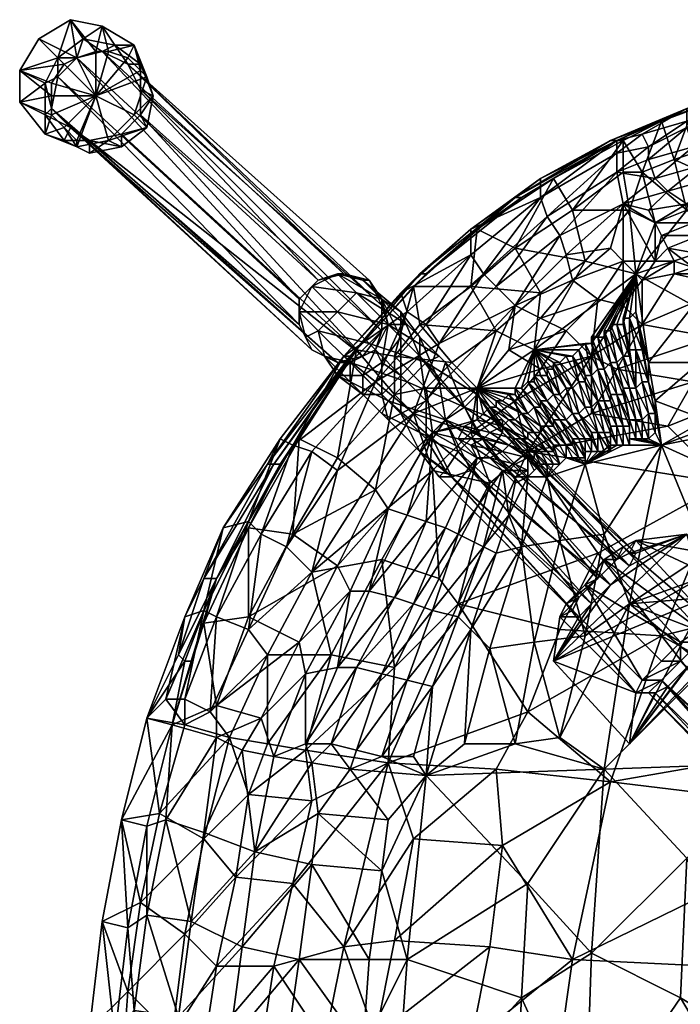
# Model space of a CAD drawing. Extents: x -112 to 275, y 353 to 750.
# Tile 7 of 11: x -112 to -8, y 572 to 727. Entities that reach past the tile are written whole.
import ezdxf

# ---------------------------------------------------------------- set-up
doc = ezdxf.new("R2010")
doc.units = 0
doc.header["$MEASUREMENT"] = 0
doc.layers.add('ASCII', color=253, linetype='CONTINUOUS')

msp = doc.modelspace()

# ---------------------------------------------------------------- meshes
at = {"layer": 'ASCII', "color": 253}
mesh = msp.add_polyface(dxfattribs=at)
corners = [(-108, 717, 13), (-106, 718, 13), (-106, 721, 13), (-107, 713, 12), (-108, 712, 12), (-104, 710, 11), (-96, 709, 10), (-92, 710, 10), (-93, 712, 10), (-91, 715, 10), (-93, 716, 11), (-93, 720, 11), (-95, 720, 11), (-97, 723, 12), (-99, 722, 12), (-102, 724, 13), (-103, 721, 13), (-104, 727, -4), (-103, 721, -7), (-109, 724, -4), (-100, 722, -7), (-99, 726, -5), (-98, 722, -7), (-94, 723, -6), (-95, 721, -7), (-93, 719, -7), (-100, 715, -9), (-92, 718, -7), (-94, 712, -8), (-105, 710, -7), (-108, 709, -6), (-107, 712, -7), (-112, 714, -5), (-107, 715, -7), (-112, 719, -4), (-107, 717, -7), (-105, 720, -7), (-103, 708, -7), (-98, 708, -8)]
mesh.append_faces([[corners[k] for k in face] for face in [(0, 1, 2), (0, 3, 1), (0, 4, 3), (3, 4, 5), (6, 7, 8), (8, 7, 9), (10, 9, 11), (12, 11, 13), (14, 13, 15), (16, 15, 2), (1, 16, 2), (8, 9, 10), (10, 11, 12), (12, 13, 14), (14, 15, 16), (17, 18, 19), (17, 20, 18), (17, 21, 20), (20, 21, 22), (21, 23, 22), (22, 23, 24), (24, 23, 25), (26, 25, 27), (26, 27, 28), (29, 30, 31), (30, 32, 31), (31, 32, 33), (32, 34, 33), (33, 34, 35), (35, 34, 36), (35, 26, 33), (33, 26, 31), (24, 26, 22), (31, 26, 29), (29, 26, 37), (25, 26, 24), (22, 26, 20), (20, 26, 18), (18, 26, 36), (19, 36, 34), (19, 18, 36), (36, 26, 35), (23, 27, 25), (28, 38, 26), (15, 17, 2), (15, 21, 17), (15, 13, 21), (21, 13, 23), (23, 13, 11), (27, 11, 9), (28, 9, 7), (32, 4, 0), (34, 0, 2), (19, 2, 17), (19, 34, 2), (23, 11, 27), (27, 9, 28), (30, 4, 32), (32, 0, 34)]])
mesh = msp.add_polyface(dxfattribs=at)
corners = [(-66, 659, 320), (-56, 670, 323), (-69, 660, 318), (-61, 674, 321), (-71, 661, 316), (-68, 661, 310), (-71, 657, 309), (-59, 675, 315), (-72, 657, 311), (-73, 657, 313), (-60, 674, 318), (-104, 710, 11), (-108, 712, 12), (-105, 708, 11), (-101, 708, 11), (-101, 706, 10), (-96, 707, 10), (-96, 709, 10), (-92, 710, 10), (-103, 707, -7), (-100, 715, -9), (-98, 708, -8), (-103, 708, -7), (-105, 710, -7), (-108, 709, -6), (-94, 712, -8), (-62, 673, 282), (-64, 674, 285), (-66, 675, 283), (-64, 674, 294), (-67, 677, 287), (-68, 679, 283), (-65, 678, 296), (-68, 681, 288), (-68, 683, 284), (-62, 681, 297), (-66, 685, 288), (-65, 686, 284), (-62, 687, 288), (-99, 722, 12), (-61, 687, 283), (-95, 720, 11), (-103, 721, 13), (-106, 718, 13), (-107, 713, 12), (-58, 674, 281), (-93, 712, 10), (-55, 678, 281), (-93, 716, 11), (-55, 682, 282), (-57, 686, 283)]
mesh.append_faces([[corners[k] for k in face] for face in [(0, 1, 2), (3, 4, 2), (5, 6, 7), (8, 9, 10), (7, 8, 10), (7, 6, 8), (9, 4, 3), (10, 9, 3), (11, 12, 13), (14, 13, 15), (16, 14, 15), (16, 17, 14), (16, 18, 17), (11, 13, 14), (19, 20, 21), (19, 22, 20), (19, 23, 22), (19, 24, 23), (21, 18, 16), (15, 21, 16), (15, 19, 21), (15, 13, 19), (19, 13, 24), (24, 13, 12), (25, 18, 21), (26, 27, 28), (27, 29, 30), (28, 30, 31), (28, 27, 30), (30, 32, 33), (31, 33, 34), (31, 30, 33), (33, 35, 36), (34, 36, 37), (34, 33, 36), (37, 36, 38), (32, 30, 29), (35, 33, 32), (39, 40, 41), (39, 37, 40), (39, 42, 37), (37, 42, 34), (34, 42, 43), (31, 43, 44), (28, 44, 11), (26, 11, 14), (45, 14, 17), (46, 45, 17), (46, 47, 45), (46, 48, 47), (47, 48, 49), (49, 48, 41), (50, 41, 40), (50, 49, 41), (34, 43, 31), (31, 44, 28), (28, 11, 26), (26, 14, 45)]])
mesh = msp.add_polyface(dxfattribs=at)
corners = [(6, 714, 335), (3, 717, 335), (-1, 713, 334), (0, 712, 334), (-7, 710, 333), (-6, 707, 333), (-13, 705, 332), (-12, 702, 332), (-18, 703, 332), (-5, 704, 332), (0, 709, 333), (8, 711, 334), (-18, 708, 333), (-14, 709, 333), (-7, 713, 334), (-18, 706, 332), (-13, 707, 333), (-7, 711, 334), (-3, 702, 332), (2, 706, 332), (11, 704, 331), (4, 717, 329), (-1, 715, 328), (5, 717, 330), (-6, 713, 327), (-11, 711, 327), (-11, 711, 327), (-17, 708, 326), (-18, 708, 327), (-11, 711, 329), (5, 717, 332), (-19, 708, 329), (-11, 711, 332), (4, 717, 334), (-19, 708, 331), (-28, 702, 324), (0, 708, 326), (2, 700, 324), (-9, 705, 326), (7, 712, 327), (9, 707, 325), (-14, 703, 325), (-17, 703, 325), (-25, 697, 324)]
mesh.append_faces([[corners[k] for k in face] for face in [(0, 1, 2), (3, 2, 4), (5, 4, 6), (7, 6, 8), (5, 9, 10), (3, 10, 11), (0, 3, 11), (0, 2, 3), (12, 13, 14), (12, 15, 13), (13, 15, 16), (17, 16, 4), (2, 17, 4), (2, 14, 17), (2, 1, 14), (15, 8, 16), (16, 8, 6), (4, 16, 6), (9, 18, 19), (10, 19, 11), (10, 9, 19), (18, 20, 19), (17, 14, 13), (16, 17, 13), (5, 10, 3), (4, 5, 3), (7, 9, 5), (6, 7, 5), (21, 22, 23), (23, 22, 24), (25, 24, 26), (27, 25, 26), (27, 28, 25), (25, 28, 29), (23, 29, 30), (23, 25, 29), (23, 24, 25), (28, 31, 29), (29, 31, 32), (30, 32, 33), (30, 29, 32), (31, 34, 32), (32, 34, 14), (33, 14, 1), (33, 32, 14), (34, 12, 14), (27, 35, 28), (36, 37, 38), (24, 38, 26), (24, 36, 38), (24, 22, 36), (36, 22, 39), (40, 36, 39), (40, 37, 36), (41, 42, 27), (26, 41, 27), (26, 38, 41), (22, 21, 39), (43, 27, 42)]])
mesh = msp.add_polyface(dxfattribs=at)
corners = [(-22, 674, 327), (-21, 683, 328), (-26, 678, 328), (-40, 669, 326), (-35, 675, 327), (-34, 682, 328), (-26, 690, 330), (-25, 686, 329), (-19, 691, 330), (-30, 680, 328), (-17, 689, 329), (-18, 708, 327), (-28, 702, 324), (-33, 699, 324), (-34, 699, 326), (-48, 687, 322), (-34, 699, 328), (-41, 694, 328), (-30, 702, 330), (-19, 708, 331), (-18, 708, 333), (-19, 708, 329), (-49, 687, 324), (-40, 694, 321), (-48, 687, 320), (-18, 706, 332), (-30, 699, 330), (-29, 696, 330), (-39, 687, 328), (-37, 685, 328), (-46, 676, 326), (-27, 693, 330), (-17, 698, 331), (-18, 703, 332), (-41, 690, 328), (-48, 679, 326), (-25, 697, 324), (-23, 689, 323), (-34, 691, 322), (-17, 708, 326), (-16, 697, 324), (-41, 685, 320), (-30, 684, 322), (-31, 675, 320), (-15, 687, 322), (-37, 678, 321), (-49, 679, 319), (-23, 676, 320), (-24, 675, 320), (-23, 676, 320), (-22, 676, 320), (-22, 677, 320), (-20, 672, 319)]
mesh.append_faces([[corners[k] for k in face] for face in [(0, 1, 2), (3, 4, 5), (6, 7, 8), (6, 5, 7), (7, 5, 9), (1, 9, 2), (1, 7, 9), (1, 10, 7), (4, 2, 9), (5, 4, 9), (11, 12, 13), (14, 13, 15), (16, 17, 18), (19, 18, 20), (19, 16, 18), (19, 21, 16), (16, 21, 14), (22, 16, 14), (22, 17, 16), (12, 23, 13), (13, 23, 24), (15, 13, 24), (21, 11, 14), (14, 11, 13), (25, 20, 26), (27, 26, 28), (29, 28, 30), (5, 29, 30), (5, 31, 29), (5, 6, 31), (31, 6, 32), (33, 27, 31), (33, 25, 27), (27, 25, 26), (20, 18, 26), (26, 18, 17), (26, 17, 34), (28, 34, 35), (29, 31, 27), (28, 29, 27), (34, 28, 26), (36, 37, 38), (12, 38, 23), (12, 36, 38), (12, 39, 36), (40, 37, 36), (41, 23, 38), (42, 38, 37), (43, 37, 44), (43, 42, 37), (43, 45, 42), (42, 45, 41), (38, 42, 41), (45, 46, 41), (43, 47, 48), (43, 49, 47), (43, 50, 49), (43, 44, 50), (50, 51, 52)]])
mesh = msp.add_polyface(dxfattribs=at)
corners = [(-17, 698, 331), (-12, 702, 332), (-18, 703, 332), (-10, 700, 331), (-5, 704, 332), (-3, 702, 332), (-9, 689, 329), (-10, 691, 329), (-12, 689, 329), (-6, 688, 328), (-4, 690, 329), (-5, 693, 329), (6, 692, 328), (5, 700, 330), (11, 704, 331), (-7, 698, 331), (-13, 697, 331), (-12, 695, 330), (-11, 693, 330), (-6, 695, 330), (6, 696, 329), (0, 687, 327), (7, 689, 327), (-14, 686, 328), (-17, 689, 329), (-17, 682, 328), (-21, 683, 328), (-26, 690, 330), (-19, 691, 330), (-25, 686, 329), (0, 685, 326), (12, 685, 325), (-9, 687, 328), (-14, 679, 327), (-27, 693, 330), (-6, 682, 319), (-15, 687, 322), (0, 692, 322), (4, 685, 319), (-7, 697, 323), (-12, 695, 323), (-16, 697, 324), (-14, 703, 325), (-9, 705, 326), (2, 700, 324), (13, 697, 321), (-17, 703, 325), (-23, 689, 323), (-25, 697, 324)]
mesh.append_faces([[corners[k] for k in face] for face in [(0, 1, 2), (0, 3, 1), (1, 3, 4), (3, 5, 4), (6, 7, 8), (6, 9, 7), (7, 9, 10), (11, 10, 12), (5, 13, 14), (5, 15, 13), (5, 3, 15), (15, 3, 16), (17, 16, 0), (8, 17, 0), (8, 18, 17), (8, 7, 18), (18, 7, 11), (19, 11, 20), (13, 19, 20), (13, 15, 19), (19, 15, 17), (18, 19, 17), (18, 11, 19), (9, 21, 10), (10, 21, 22), (3, 0, 16), (10, 11, 7), (15, 16, 17), (22, 12, 10), (12, 20, 11), (23, 8, 24), (25, 24, 26), (27, 28, 0), (29, 24, 28), (28, 24, 0), (0, 24, 8), (25, 23, 24), (21, 30, 31), (21, 32, 30), (21, 9, 32), (32, 9, 6), (23, 6, 8), (23, 32, 6), (23, 33, 32), (2, 34, 0), (35, 36, 37), (38, 35, 37), (36, 39, 37), (36, 40, 39), (36, 41, 40), (40, 41, 42), (39, 42, 43), (44, 39, 43), (44, 37, 39), (44, 45, 37), (41, 46, 42), (42, 39, 40), (41, 36, 47), (41, 48, 46)]])
mesh = msp.add_polyface(dxfattribs=at)
corners = [(-49, 687, 324), (-48, 687, 322), (-60, 674, 318), (-61, 674, 321), (-52, 684, 324), (-41, 694, 328), (-34, 699, 326), (-48, 687, 320), (-40, 694, 321), (-50, 685, 318), (-59, 675, 315), (-34, 682, 328), (-46, 676, 326), (-50, 665, 325), (-41, 690, 328), (-51, 681, 325), (-56, 670, 323), (-48, 679, 326), (-39, 687, 328), (-53, 674, 317), (-49, 679, 319), (-41, 685, 320), (-44, 673, 319), (-37, 678, 321), (-54, 679, 284), (-55, 673, 288), (-56, 675, 284), (-55, 678, 281), (-58, 674, 281), (-55, 682, 282), (-55, 683, 285), (-52, 677, 289), (-52, 681, 291), (-49, 674, 293), (-49, 677, 296), (-64, 674, 294), (-60, 673, 302), (-65, 678, 296), (-57, 676, 303), (-62, 681, 297), (-48, 673, 306), (-54, 679, 302), (-59, 684, 296), (-66, 685, 288), (-62, 687, 288), (-65, 686, 284), (-61, 687, 283), (-46, 674, 303), (-51, 679, 299), (-55, 683, 294), (-58, 686, 286), (-57, 686, 283), (-45, 673, 299)]
mesh.append_faces([[corners[k] for k in face] for face in [(0, 1, 2), (3, 0, 2), (3, 4, 0), (0, 4, 5), (0, 6, 1), (1, 7, 2), (8, 9, 7), (7, 9, 10), (2, 7, 10), (11, 12, 13), (14, 5, 4), (15, 4, 3), (16, 15, 3), (16, 17, 15), (16, 12, 17), (12, 18, 17), (14, 4, 15), (17, 14, 15), (9, 19, 10), (9, 20, 19), (9, 21, 20), (9, 8, 21), (22, 19, 20), (23, 22, 20), (24, 25, 26), (27, 26, 28), (27, 24, 26), (27, 29, 24), (24, 29, 30), (31, 30, 32), (33, 32, 34), (35, 36, 37), (37, 38, 39), (38, 40, 41), (39, 41, 42), (43, 42, 44), (45, 44, 46), (41, 47, 48), (42, 48, 49), (44, 49, 50), (46, 50, 51), (46, 44, 50), (48, 52, 34), (49, 34, 32), (50, 32, 30), (51, 30, 29), (51, 50, 30), (31, 25, 24), (30, 31, 24), (32, 33, 31), (42, 43, 39), (49, 44, 42), (32, 50, 49), (48, 47, 52), (41, 40, 47), (49, 48, 34), (42, 41, 48), (39, 38, 41), (37, 36, 38)]])
mesh = msp.add_polyface(dxfattribs=at)
corners = [(-22, 674, 327), (-17, 682, 328), (-21, 683, 328), (-14, 679, 327), (-18, 672, 326), (-22, 665, 325), (-22, 676, 320), (-15, 687, 322), (-22, 677, 320), (-20, 672, 319), (-20, 672, 319), (-18, 668, 318), (-18, 668, 318), (-16, 669, 318), (-16, 669, 318), (-17, 674, 319), (-17, 674, 319), (-19, 679, 320), (-18, 679, 320), (-17, 679, 320), (-17, 680, 320), (-16, 675, 319), (-16, 680, 320), (-19, 678, 320), (-20, 678, 320), (-18, 673, 319), (-19, 673, 319), (-17, 669, 318), (-17, 668, 318), (-16, 664, 317), (-16, 664, 317), (-20, 677, 320), (-21, 677, 320), (-19, 673, 319), (-17, 663, 317), (-19, 668, 318), (-21, 672, 319), (-21, 667, 318), (-22, 671, 319), (-20, 667, 318), (-22, 671, 319), (-20, 667, 318), (-21, 672, 319), (-19, 667, 318), (-17, 663, 317), (-16, 663, 317), (-15, 664, 317), (-16, 674, 319)]
mesh.append_faces([[corners[k] for k in face] for face in [(0, 1, 2), (3, 1, 0), (4, 0, 5), (3, 0, 4), (6, 7, 8), (9, 8, 10), (11, 10, 12), (13, 14, 15), (16, 15, 17), (18, 17, 7), (19, 7, 20), (21, 20, 22), (20, 7, 22), (7, 17, 23), (24, 23, 25), (26, 25, 27), (28, 27, 29), (30, 12, 28), (28, 12, 26), (27, 28, 26), (23, 24, 7), (7, 24, 31), (32, 31, 33), (10, 33, 12), (10, 32, 33), (10, 8, 32), (32, 8, 7), (31, 32, 7), (11, 34, 35), (9, 35, 36), (6, 9, 36), (37, 38, 39), (39, 40, 41), (41, 42, 43), (42, 41, 40), (43, 36, 35), (43, 42, 36), (44, 43, 35), (11, 35, 9), (10, 11, 9), (12, 45, 11), (26, 12, 33), (24, 33, 31), (24, 26, 33), (24, 25, 26), (17, 15, 23), (23, 15, 25), (25, 15, 14), (27, 14, 46), (46, 29, 27), (27, 25, 14), (17, 18, 16), (16, 18, 47), (15, 16, 13), (7, 19, 18), (18, 19, 47), (47, 19, 21), (20, 21, 19)]])
mesh = msp.add_polyface(dxfattribs=at)
corners = [(-14, 686, 328), (-17, 682, 328), (-14, 679, 327), (-6, 670, 324), (-22, 665, 325), (-10, 663, 323), (5, 669, 322), (-3, 677, 325), (12, 685, 325), (0, 685, 326), (-9, 687, 328), (-18, 672, 326), (-4, 664, 315), (-12, 667, 317), (-5, 673, 317), (5, 666, 314), (4, 676, 316), (-13, 673, 318), (-6, 682, 319), (4, 685, 319), (-15, 687, 322), (-15, 675, 319), (-16, 680, 320), (-15, 675, 319), (-14, 670, 318), (-13, 670, 318), (-12, 665, 317), (-12, 665, 317), (-14, 670, 318), (-13, 665, 317), (-15, 669, 318), (-16, 675, 319), (-15, 681, 320), (-14, 676, 319), (-13, 670, 318), (-14, 675, 319), (-16, 680, 320), (-15, 681, 320), (-13, 665, 317), (-15, 669, 318), (-16, 674, 319), (-14, 664, 317), (-16, 669, 318), (-17, 674, 319), (-14, 664, 317), (-16, 669, 318), (-15, 664, 317)]
mesh.append_faces([[corners[k] for k in face] for face in [(0, 1, 2), (3, 4, 5), (6, 3, 5), (6, 7, 3), (6, 8, 7), (7, 8, 9), (2, 9, 10), (2, 7, 9), (2, 11, 7), (4, 3, 11), (11, 3, 7), (12, 13, 14), (15, 14, 16), (13, 17, 14), (14, 17, 18), (16, 18, 19), (17, 20, 18), (14, 15, 12), (18, 16, 14), (21, 22, 23), (24, 23, 25), (26, 25, 27), (28, 29, 30), (21, 30, 31), (22, 21, 31), (17, 32, 20), (17, 33, 32), (17, 34, 33), (17, 13, 34), (34, 13, 27), (25, 34, 27), (25, 35, 34), (25, 23, 35), (35, 23, 36), (37, 36, 20), (32, 37, 20), (32, 33, 37), (37, 33, 35), (36, 37, 35), (22, 20, 36), (23, 22, 36), (38, 24, 26), (38, 28, 24), (38, 29, 28), (35, 33, 34), (39, 40, 30), (41, 30, 29), (42, 43, 39), (44, 39, 41), (45, 42, 46), (46, 42, 44), (40, 39, 43), (39, 44, 42), (30, 40, 31), (41, 39, 30), (28, 30, 21), (24, 21, 23), (24, 28, 21), (26, 24, 25)]])
mesh = msp.add_polyface(dxfattribs=at)
corners = [(-30, 672, 327), (-26, 678, 328), (-35, 675, 327), (-50, 665, 325), (-40, 669, 326), (-34, 682, 328), (-34, 667, 326), (-22, 674, 327), (-40, 669, 319), (-37, 678, 321), (-31, 675, 320), (-44, 673, 319), (-34, 669, 320), (-33, 669, 320), (-32, 670, 320), (-32, 670, 320), (-31, 670, 320), (-31, 671, 320), (-30, 671, 320), (-29, 671, 320), (-29, 672, 320), (-28, 672, 320), (-28, 673, 320), (-27, 673, 320), (-27, 673, 320), (-26, 674, 320), (-25, 674, 320), (-25, 674, 320), (-24, 675, 320), (-24, 675, 320), (-22, 676, 320), (-21, 672, 319), (-23, 676, 320), (-29, 667, 319), (-28, 668, 319), (-28, 668, 319), (-27, 668, 319), (-26, 669, 319), (-26, 669, 319), (-25, 669, 319), (-25, 669, 319), (-24, 670, 319), (-24, 670, 319), (-23, 670, 319), (-23, 671, 319), (-21, 667, 318), (-22, 671, 319), (-21, 667, 318), (-22, 671, 319), (-20, 667, 318), (-23, 676, 320), (-21, 672, 319), (-42, 666, 296), (-45, 673, 299), (-40, 668, 300), (-46, 674, 303), (-40, 668, 304)]
mesh.append_faces([[corners[k] for k in face] for face in [(0, 1, 2), (3, 4, 5), (0, 6, 7), (1, 0, 7), (4, 6, 0), (2, 4, 0), (8, 9, 10), (8, 11, 9), (10, 12, 8), (10, 13, 12), (10, 14, 13), (10, 15, 14), (10, 16, 15), (10, 17, 16), (10, 18, 17), (10, 19, 18), (10, 20, 19), (10, 21, 20), (10, 22, 21), (10, 23, 22), (10, 24, 23), (10, 25, 24), (10, 26, 25), (10, 27, 26), (10, 28, 27), (10, 29, 28), (30, 31, 32), (16, 17, 33), (18, 34, 17), (18, 19, 35), (36, 19, 20), (21, 36, 20), (21, 37, 36), (21, 38, 37), (21, 22, 38), (38, 22, 39), (22, 23, 39), (39, 23, 40), (23, 24, 40), (40, 24, 41), (24, 25, 41), (41, 25, 42), (25, 26, 42), (42, 26, 43), (26, 27, 43), (43, 27, 44), (44, 45, 43), (27, 28, 44), (44, 28, 46), (46, 47, 44), (28, 29, 46), (46, 29, 48), (48, 49, 46), (29, 50, 48), (48, 50, 51), (50, 32, 51), (51, 32, 31), (52, 53, 54), (55, 56, 54)]])
mesh = msp.add_polyface(dxfattribs=at)
corners = [(-50, 665, 325), (-41, 662, 326), (-40, 669, 326), (-56, 670, 323), (-46, 676, 326), (-61, 674, 321), (-69, 660, 318), (-62, 656, 322), (-40, 669, 319), (-48, 669, 319), (-44, 673, 319), (-47, 662, 318), (-53, 668, 317), (-53, 674, 317), (-59, 675, 315), (-68, 661, 310), (-62, 658, 314), (-46, 670, 296), (-45, 664, 295), (-48, 667, 294), (-49, 674, 293), (-52, 671, 292), (-52, 677, 289), (-55, 673, 288), (-49, 677, 296), (-45, 673, 299), (-42, 666, 296), (-48, 661, 296), (-52, 665, 296), (-55, 668, 293), (-58, 671, 289), (-56, 675, 284), (-60, 673, 284), (-58, 674, 281), (-62, 673, 282), (-49, 659, 300), (-54, 664, 299), (-58, 668, 296), (-62, 671, 291), (-64, 674, 285), (-49, 659, 304), (-55, 665, 303), (-60, 670, 300), (-64, 674, 294), (-47, 661, 308), (-54, 667, 306), (-60, 673, 302), (-45, 664, 309), (-51, 670, 308), (-57, 676, 303), (-42, 666, 308), (-48, 673, 306), (-40, 668, 304), (-46, 674, 303), (-40, 668, 300)]
mesh.append_faces([[corners[k] for k in face] for face in [(0, 1, 2), (3, 0, 4), (3, 5, 6), (7, 0, 3), (8, 9, 10), (8, 11, 9), (9, 11, 12), (13, 12, 14), (9, 12, 13), (9, 13, 10), (15, 14, 16), (16, 14, 12), (17, 18, 19), (20, 19, 21), (22, 21, 23), (17, 24, 25), (26, 17, 25), (26, 18, 17), (19, 27, 28), (21, 28, 29), (23, 29, 30), (31, 30, 32), (33, 32, 34), (33, 31, 32), (28, 35, 36), (29, 36, 37), (30, 37, 38), (32, 38, 39), (34, 32, 39), (36, 40, 41), (37, 41, 42), (38, 42, 43), (41, 44, 45), (42, 45, 46), (45, 47, 48), (46, 48, 49), (48, 50, 51), (51, 52, 53), (53, 54, 25), (19, 18, 27), (21, 19, 28), (23, 21, 29), (31, 23, 30), (20, 21, 22), (17, 19, 20), (24, 17, 20), (51, 50, 52), (48, 47, 50), (45, 44, 47), (38, 32, 30), (43, 39, 38), (49, 48, 51), (46, 45, 48), (42, 41, 45), (37, 36, 41), (29, 28, 36), (43, 42, 46), (38, 37, 42), (30, 29, 37)]])
mesh = msp.add_polyface(dxfattribs=at)
corners = [(-34, 667, 326), (-32, 659, 325), (-22, 674, 327), (-22, 665, 325), (-10, 663, 323), (-26, 664, 318), (-24, 661, 318), (-27, 664, 318), (-29, 667, 319), (-29, 667, 319), (-31, 670, 320), (-31, 671, 320), (-28, 668, 319), (-26, 664, 318), (-24, 661, 318), (-30, 667, 319), (-27, 664, 318), (-28, 664, 318), (-25, 660, 318), (-28, 663, 318), (-26, 660, 318), (-30, 671, 320), (-28, 668, 319), (-25, 665, 318), (-23, 661, 318), (-23, 661, 317), (-29, 671, 320), (-27, 668, 319), (-26, 669, 319), (-25, 665, 318), (-24, 665, 318), (-22, 661, 317), (-22, 662, 317), (-24, 665, 318), (-25, 669, 319), (-23, 666, 318), (-21, 662, 317), (-21, 662, 317), (-29, 663, 318), (-29, 663, 318), (-26, 660, 318), (-31, 666, 319), (-31, 666, 319), (-30, 666, 319), (-26, 660, 318), (-25, 661, 318), (-26, 669, 319), (-25, 669, 319), (-23, 666, 318), (-21, 662, 317), (-24, 670, 319), (-22, 666, 318), (-24, 670, 319), (-22, 666, 318), (-23, 670, 319), (-21, 667, 318), (-20, 662, 317), (-23, 671, 319), (-21, 667, 318)]
mesh.append_faces([[corners[k] for k in face] for face in [(0, 1, 2), (2, 1, 3), (3, 1, 4), (5, 6, 7), (8, 7, 9), (10, 8, 9), (8, 11, 12), (5, 12, 13), (13, 14, 5), (15, 9, 16), (17, 16, 18), (17, 15, 16), (17, 19, 15), (17, 20, 19), (12, 21, 22), (13, 22, 23), (24, 23, 25), (7, 8, 5), (5, 8, 12), (22, 26, 27), (23, 27, 28), (29, 28, 30), (31, 30, 32), (33, 34, 35), (36, 35, 37), (22, 13, 12), (23, 22, 27), (24, 13, 23), (38, 39, 40), (38, 41, 39), (42, 43, 19), (39, 19, 44), (39, 42, 19), (15, 19, 43), (45, 16, 7), (7, 16, 9), (25, 23, 29), (31, 29, 30), (31, 25, 29), (30, 28, 46), (33, 46, 34), (33, 30, 46), (33, 32, 30), (33, 36, 32), (33, 35, 36), (28, 29, 23), (35, 47, 48), (37, 48, 49), (47, 35, 34), (48, 50, 51), (50, 48, 47), (48, 37, 35), (51, 52, 53), (52, 51, 50), (51, 49, 48), (53, 54, 55), (54, 53, 52), (53, 56, 51), (55, 57, 58)]])
mesh = msp.add_polyface(dxfattribs=at)
corners = [(-11, 660, 316), (-4, 643, 312), (-16, 635, 313), (0, 655, 313), (14, 665, 313), (11, 638, 310), (0, 638, 311), (-5, 639, 312), (5, 669, 322), (-10, 663, 323), (-1, 654, 320), (-32, 659, 325), (25, 672, 320), (5, 666, 314), (-4, 664, 315), (-12, 667, 317), (18, 651, 310), (15, 631, 309), (-15, 661, 316), (-15, 661, 316), (-14, 661, 316), (-15, 664, 317), (-12, 662, 316), (-12, 665, 317), (-12, 662, 316), (-13, 661, 316), (-13, 665, 317), (-13, 665, 317), (-13, 661, 316), (-14, 664, 317), (-13, 661, 316), (-14, 664, 317), (-14, 661, 316), (-15, 664, 317), (-16, 661, 316), (-16, 660, 316), (-12, 665, 317), (-17, 660, 317), (-17, 660, 317), (-16, 660, 316), (-16, 664, 317), (-21, 643, 322), (-11, 630, 319), (13, 636, 316), (36, 648, 315), (-7, 646, 313), (-15, 645, 285), (-3, 632, 282), (-16, 643, 291), (-19, 638, 301), (-16, 641, 299), (-15, 643, 296), (-5, 631, 278), (-20, 642, 278), (-17, 644, 281), (-28, 626, 313)]
mesh.append_faces([[corners[k] for k in face] for face in [(0, 1, 2), (0, 3, 1), (0, 4, 3), (3, 4, 5), (6, 3, 5), (6, 1, 3), (1, 7, 2), (8, 9, 10), (9, 11, 10), (12, 8, 10), (0, 13, 4), (0, 14, 13), (0, 15, 14), (5, 16, 17), (5, 4, 16), (0, 18, 19), (20, 19, 21), (22, 23, 0), (24, 0, 25), (26, 25, 27), (15, 0, 23), (27, 25, 28), (29, 28, 30), (31, 30, 32), (33, 32, 20), (21, 33, 20), (19, 20, 0), (0, 20, 32), (30, 0, 32), (30, 28, 0), (0, 28, 25), (34, 0, 35), (23, 22, 36), (36, 22, 24), (26, 24, 25), (26, 36, 24), (24, 22, 0), (37, 38, 0), (0, 38, 39), (35, 0, 39), (0, 34, 18), (18, 40, 19), (28, 29, 27), (30, 31, 29), (32, 33, 31), (41, 42, 10), (10, 43, 44), (10, 42, 43), (45, 1, 46), (46, 1, 6), (47, 46, 6), (46, 48, 45), (49, 45, 50), (50, 45, 51), (51, 45, 48), (52, 53, 54), (47, 54, 46), (45, 7, 1), (45, 55, 7)]])
mesh = msp.add_polyface(dxfattribs=at)
corners = [(-66, 659, 320), (-69, 660, 318), (-74, 646, 316), (-70, 644, 319), (-76, 631, 316), (-66, 640, 321), (-62, 656, 322), (-50, 665, 325), (-56, 670, 323), (-80, 647, 311), (-76, 648, 314), (-71, 661, 316), (-83, 634, 310), (-86, 633, 306), (-81, 633, 312), (-55, 642, 323), (-47, 656, 325), (-46, 639, 323), (-63, 627, 322), (-53, 668, 317), (-47, 662, 318), (-56, 653, 316), (-62, 658, 314), (-69, 646, 311), (-68, 661, 310), (-76, 647, 305), (-60, 637, 315), (-62, 641, 315), (-54, 650, 317), (-83, 632, 300), (-76, 633, 308), (-71, 657, 309), (-81, 639, 303), (-83, 639, 306), (-73, 657, 313), (-72, 657, 311), (-81, 639, 304), (-50, 635, 316), (-53, 636, 316), (-45, 647, 317), (-57, 637, 316), (-48, 648, 317), (-51, 649, 317), (-47, 634, 316), (-43, 646, 317), (-48, 661, 296), (-45, 656, 297), (-49, 659, 300), (-46, 655, 301), (-49, 659, 304), (-44, 655, 305), (-47, 661, 308), (-55, 665, 303), (-54, 664, 299), (-52, 665, 296)]
mesh.append_faces([[corners[k] for k in face] for face in [(0, 1, 2), (3, 2, 4), (5, 3, 4), (5, 6, 3), (5, 7, 6), (0, 6, 8), (0, 3, 6), (0, 2, 3), (9, 10, 11), (9, 12, 10), (9, 13, 12), (11, 10, 1), (12, 14, 10), (10, 14, 2), (1, 10, 2), (14, 4, 2), (5, 15, 16), (7, 5, 16), (17, 16, 15), (15, 5, 18), (19, 20, 21), (22, 21, 23), (24, 23, 25), (24, 22, 23), (21, 22, 19), (26, 27, 28), (29, 25, 30), (30, 25, 23), (27, 23, 21), (28, 21, 20), (28, 27, 21), (30, 23, 27), (24, 25, 31), (31, 25, 32), (13, 9, 33), (33, 9, 34), (35, 31, 36), (33, 35, 36), (33, 34, 35), (25, 29, 32), (9, 11, 34), (32, 36, 31), (37, 38, 39), (38, 40, 41), (39, 38, 41), (26, 28, 40), (40, 28, 42), (41, 42, 20), (28, 20, 42), (43, 37, 44), (40, 42, 41), (45, 46, 47), (46, 48, 47), (47, 48, 49), (48, 50, 49), (49, 50, 51), (52, 49, 51), (53, 47, 49), (54, 45, 47)]])
mesh = msp.add_polyface(dxfattribs=at)
corners = [(-40, 669, 326), (-41, 662, 326), (-34, 667, 326), (-32, 659, 325), (-33, 665, 319), (-31, 662, 318), (-33, 665, 319), (-35, 668, 319), (-36, 667, 319), (-40, 669, 319), (-37, 667, 319), (-37, 666, 319), (-34, 664, 319), (-35, 664, 319), (-32, 662, 318), (-47, 662, 318), (-40, 664, 319), (-42, 663, 319), (-39, 665, 319), (-36, 663, 319), (-36, 663, 319), (-34, 669, 320), (-34, 668, 319), (-32, 665, 319), (-30, 663, 318), (-30, 662, 318), (-38, 666, 319), (-31, 670, 320), (-29, 667, 319), (-32, 670, 320), (-31, 666, 319), (-29, 663, 318), (-31, 666, 319), (-33, 669, 320), (-30, 666, 319), (-32, 670, 320), (-30, 667, 319), (-32, 661, 318), (-33, 661, 318), (-38, 662, 319), (-29, 663, 318), (-37, 664, 298), (-40, 668, 300), (-36, 664, 302), (-42, 666, 296), (-40, 662, 295), (-45, 664, 295), (-45, 664, 309), (-38, 659, 308), (-42, 666, 308), (-36, 662, 306), (-40, 668, 304)]
mesh.append_faces([[corners[k] for k in face] for face in [(0, 1, 2), (1, 3, 2), (4, 5, 6), (7, 6, 8), (9, 8, 10), (11, 10, 12), (13, 12, 14), (15, 16, 17), (15, 9, 16), (16, 9, 18), (19, 18, 20), (9, 21, 22), (7, 22, 23), (4, 23, 24), (25, 4, 24), (25, 5, 4), (8, 9, 7), (7, 9, 22), (10, 11, 9), (9, 11, 26), (18, 26, 20), (18, 9, 26), (27, 28, 29), (24, 30, 31), (24, 23, 30), (30, 23, 21), (32, 21, 33), (34, 33, 35), (29, 34, 35), (29, 36, 34), (29, 28, 36), (14, 37, 13), (13, 37, 20), (26, 13, 20), (26, 11, 13), (13, 11, 12), (8, 6, 10), (10, 6, 12), (12, 6, 5), (14, 12, 5), (38, 19, 20), (19, 39, 16), (18, 19, 16), (17, 16, 39), (4, 6, 7), (23, 4, 7), (21, 23, 22), (21, 32, 30), (30, 32, 40), (33, 34, 32), (41, 42, 43), (41, 44, 42), (41, 45, 44), (44, 45, 46), (47, 48, 49), (48, 50, 49), (49, 50, 51), (50, 43, 51), (51, 43, 42)]])
mesh = msp.add_polyface(dxfattribs=at)
corners = [(-11, 660, 316), (-20, 646, 315), (-23, 657, 317), (-16, 635, 313), (-17, 660, 317), (-18, 660, 317), (-18, 660, 317), (-19, 660, 317), (-19, 660, 317), (-19, 659, 317), (-20, 659, 317), (-20, 659, 317), (-16, 663, 317), (-18, 668, 318), (-16, 664, 317), (-16, 661, 316), (-15, 661, 316), (-15, 664, 317), (-15, 664, 317), (-16, 669, 318), (-16, 664, 317), (-17, 668, 318), (-16, 660, 316), (-17, 663, 317), (-16, 660, 316), (-17, 663, 317), (-17, 660, 317), (-18, 663, 317), (-18, 663, 317), (-19, 663, 317), (-19, 662, 317), (-20, 662, 317), (-20, 662, 317), (-21, 662, 317), (-21, 662, 317), (-21, 662, 317), (-21, 659, 317), (-22, 666, 318), (-22, 666, 318), (-21, 667, 318), (-21, 667, 318), (-20, 667, 318), (-20, 667, 318), (-19, 667, 318), (-19, 668, 318), (-18, 668, 318), (-15, 661, 316), (-32, 659, 325), (-21, 643, 322), (-1, 654, 320), (-15, 645, 285), (-18, 642, 288), (-16, 643, 291), (-17, 644, 281), (-20, 642, 278), (-21, 639, 287)]
mesh.append_faces([[corners[k] for k in face] for face in [(0, 1, 2), (0, 3, 1), (2, 4, 0), (2, 5, 4), (2, 6, 5), (2, 7, 6), (2, 8, 7), (2, 9, 8), (2, 10, 9), (2, 11, 10), (12, 13, 14), (15, 14, 16), (17, 18, 19), (14, 20, 16), (14, 21, 20), (12, 22, 23), (23, 22, 24), (25, 24, 26), (27, 26, 4), (28, 4, 5), (29, 5, 6), (30, 6, 7), (31, 7, 8), (32, 8, 9), (33, 9, 10), (34, 10, 11), (35, 11, 36), (11, 35, 34), (10, 34, 33), (33, 37, 32), (9, 33, 32), (32, 38, 31), (8, 32, 31), (31, 39, 30), (7, 31, 30), (30, 40, 29), (6, 30, 29), (39, 31, 38), (29, 41, 28), (5, 29, 28), (40, 30, 39), (28, 42, 27), (4, 28, 27), (41, 29, 40), (27, 43, 25), (26, 27, 25), (42, 28, 41), (25, 44, 23), (24, 25, 23), (27, 42, 43), (12, 23, 45), (15, 22, 12), (14, 15, 12), (20, 18, 46), (47, 48, 49), (50, 51, 52), (50, 53, 51), (51, 53, 54), (51, 54, 55)]])
mesh = msp.add_polyface(dxfattribs=at)
corners = [(-50, 665, 325), (-47, 656, 325), (-41, 662, 326), (-32, 659, 325), (-38, 654, 325), (-43, 635, 323), (-46, 639, 323), (-41, 631, 316), (-37, 643, 317), (-33, 644, 316), (-35, 649, 317), (-32, 655, 317), (-34, 654, 318), (-35, 660, 318), (-32, 658, 318), (-36, 659, 318), (-39, 661, 319), (-41, 660, 318), (-43, 661, 319), (-40, 658, 318), (-47, 662, 318), (-42, 663, 319), (-33, 661, 318), (-36, 663, 319), (-32, 661, 318), (-35, 656, 318), (-32, 656, 318), (-34, 655, 318), (-36, 656, 318), (-38, 658, 318), (-34, 657, 318), (-38, 662, 319), (-34, 661, 318), (-36, 663, 319), (-39, 644, 317), (-43, 646, 317), (-47, 634, 316), (-45, 647, 317), (-43, 633, 316), (-48, 648, 317), (-50, 635, 316), (-40, 662, 295), (-21, 639, 287), (-43, 659, 295), (-24, 636, 288), (-45, 656, 297), (-25, 634, 292), (-46, 655, 301), (-24, 633, 296), (-44, 655, 305), (-22, 635, 299), (-41, 656, 308), (-45, 664, 295), (-48, 661, 296), (-47, 661, 308), (-45, 664, 309), (-38, 659, 308)]
mesh.append_faces([[corners[k] for k in face] for face in [(0, 1, 2), (3, 4, 5), (3, 2, 4), (4, 2, 1), (6, 5, 4), (1, 6, 4), (7, 8, 9), (9, 8, 10), (11, 10, 12), (11, 9, 10), (13, 14, 15), (16, 15, 17), (18, 17, 19), (20, 18, 19), (20, 21, 18), (22, 23, 24), (25, 26, 27), (28, 27, 12), (28, 25, 27), (28, 29, 25), (28, 19, 29), (29, 19, 17), (15, 29, 17), (15, 30, 29), (15, 14, 30), (29, 30, 25), (25, 30, 26), (15, 16, 13), (13, 16, 31), (32, 31, 33), (22, 32, 33), (16, 21, 31), (16, 18, 21), (16, 17, 18), (32, 13, 31), (12, 10, 28), (28, 10, 34), (35, 34, 36), (35, 37, 19), (28, 35, 19), (28, 34, 35), (10, 8, 34), (34, 8, 38), (8, 7, 38), (37, 39, 19), (19, 39, 20), (40, 37, 35), (38, 36, 34), (41, 42, 43), (43, 44, 45), (45, 46, 47), (47, 48, 49), (49, 50, 51), (41, 43, 52), (52, 43, 53), (43, 45, 53), (49, 51, 54), (54, 51, 55), (51, 56, 55)]])
mesh = msp.add_polyface(dxfattribs=at)
corners = [(-31, 629, 314), (-33, 644, 316), (-27, 645, 316), (-23, 630, 314), (-20, 646, 315), (-32, 655, 317), (-29, 655, 317), (-23, 657, 317), (-21, 659, 317), (-20, 659, 317), (-23, 658, 317), (-23, 659, 317), (-23, 658, 317), (-24, 658, 317), (-24, 658, 317), (-25, 658, 317), (-25, 658, 317), (-26, 658, 317), (-26, 658, 317), (-27, 657, 317), (-29, 657, 318), (-28, 657, 317), (-30, 657, 318), (-30, 657, 318), (-31, 658, 318), (-32, 658, 318), (-30, 659, 318), (-31, 656, 318), (-34, 657, 318), (-32, 656, 318), (-34, 655, 318), (-34, 654, 318), (-28, 657, 317), (-27, 657, 317), (-29, 659, 318), (-28, 659, 318), (-31, 659, 318), (-29, 659, 318), (-32, 659, 325), (-43, 635, 323), (-21, 643, 322), (-27, 631, 321), (-21, 639, 287), (-20, 642, 278), (-23, 638, 278), (-26, 635, 281), (-24, 636, 288), (-16, 641, 299), (-38, 659, 308), (-19, 638, 301), (-36, 662, 306), (-15, 643, 296), (-36, 664, 302), (-16, 643, 291), (-37, 664, 298), (-18, 642, 288), (-40, 662, 295), (-43, 659, 295), (-45, 656, 297), (-25, 634, 292), (-46, 655, 301), (-24, 633, 296), (-44, 655, 305), (-22, 635, 299), (-41, 656, 308)]
mesh.append_faces([[corners[k] for k in face] for face in [(0, 1, 2), (3, 2, 4), (5, 6, 1), (1, 6, 2), (2, 6, 7), (4, 2, 7), (7, 8, 9), (7, 10, 11), (7, 12, 10), (7, 13, 12), (7, 14, 13), (7, 15, 14), (7, 16, 15), (7, 17, 16), (7, 18, 17), (7, 6, 18), (18, 6, 19), (20, 21, 6), (22, 6, 23), (24, 23, 25), (26, 21, 20), (6, 5, 23), (23, 5, 27), (25, 27, 5), (28, 5, 29), (28, 25, 5), (29, 5, 30), (30, 5, 31), (6, 21, 32), (33, 32, 34), (35, 19, 33), (33, 19, 6), (32, 33, 6), (36, 20, 22), (24, 22, 23), (24, 36, 22), (25, 23, 27), (21, 37, 32), (22, 20, 6), (38, 39, 40), (40, 39, 41), (42, 43, 44), (45, 42, 44), (45, 46, 42), (47, 48, 49), (47, 50, 48), (47, 51, 50), (50, 51, 52), (52, 51, 53), (54, 53, 55), (56, 55, 42), (57, 42, 46), (58, 46, 59), (60, 59, 61), (62, 61, 63), (64, 63, 49), (48, 64, 49), (52, 53, 54), (54, 55, 56)]])
mesh = msp.add_polyface(dxfattribs=at)
corners = [(-23, 657, 317), (-21, 659, 317), (-21, 659, 317), (-22, 659, 317), (-22, 659, 317), (-23, 659, 317), (-28, 660, 318), (-27, 657, 317), (-28, 659, 318), (-30, 662, 318), (-31, 662, 318), (-32, 661, 318), (-32, 662, 318), (-29, 659, 318), (-30, 659, 318), (-28, 657, 317), (-33, 661, 318), (-31, 659, 318), (-29, 657, 318), (-22, 662, 317), (-22, 661, 317), (-23, 661, 317), (-23, 661, 318), (-24, 661, 318), (-23, 658, 317), (-24, 661, 318), (-23, 658, 317), (-25, 661, 318), (-24, 658, 317), (-25, 660, 318), (-24, 658, 317), (-26, 660, 318), (-25, 658, 317), (-26, 660, 318), (-25, 658, 317), (-26, 660, 318), (-26, 658, 317), (-27, 660, 318), (-26, 658, 317), (-30, 663, 318), (-29, 659, 318), (-27, 657, 317), (-31, 658, 318), (-34, 661, 318), (-35, 660, 318), (-32, 658, 318), (-26, 664, 318), (-26, 664, 318), (-27, 664, 318), (-27, 664, 318), (-28, 664, 318), (-28, 663, 318), (-29, 663, 318), (-29, 663, 318), (-28, 657, 317), (-21, 662, 317)]
mesh.append_faces([[corners[k] for k in face] for face in [(0, 1, 2), (0, 3, 1), (0, 4, 3), (0, 5, 4), (6, 7, 8), (9, 8, 10), (11, 12, 13), (14, 13, 15), (14, 11, 13), (14, 16, 11), (14, 17, 16), (14, 18, 17), (19, 2, 1), (20, 1, 3), (21, 3, 4), (22, 4, 5), (23, 5, 24), (25, 24, 26), (27, 26, 28), (29, 28, 30), (31, 30, 32), (33, 32, 34), (35, 34, 36), (37, 36, 38), (6, 38, 7), (6, 37, 38), (6, 39, 37), (6, 9, 39), (6, 8, 9), (8, 40, 10), (8, 41, 40), (42, 43, 17), (42, 44, 43), (42, 45, 44), (23, 24, 25), (23, 46, 22), (5, 23, 22), (47, 23, 25), (48, 25, 27), (49, 27, 29), (50, 29, 31), (51, 31, 33), (52, 33, 35), (53, 35, 37), (39, 53, 37), (4, 22, 21), (1, 20, 19), (27, 25, 26), (12, 10, 40), (13, 40, 54), (40, 13, 12), (16, 17, 43), (36, 37, 35), (34, 35, 33), (32, 33, 31), (30, 31, 29), (28, 29, 27), (20, 3, 21), (2, 19, 55)]])
mesh = msp.add_polyface(dxfattribs=at)
corners = [(-67, 612, 321), (-54, 610, 322), (-53, 625, 323), (-63, 627, 322), (-55, 642, 323), (-46, 639, 323), (-43, 635, 323), (-66, 604, 321), (-60, 609, 315), (-48, 608, 315), (-54, 601, 315), (-34, 613, 314), (-20, 609, 312), (-42, 613, 314), (-41, 631, 316), (-38, 628, 315), (-31, 629, 314), (-27, 614, 313), (-23, 630, 314), (-33, 644, 316), (-27, 645, 316), (-16, 635, 313), (-50, 635, 316), (-47, 634, 316), (-55, 624, 316), (-59, 625, 315), (-63, 613, 314), (-62, 625, 315), (-53, 636, 316), (-43, 633, 316), (-51, 623, 316), (-59, 612, 315), (-47, 622, 315), (-55, 611, 315), (-50, 611, 315), (-67, 624, 313), (-60, 637, 315), (-57, 637, 316), (-67, 613, 313), (-32, 618, 321), (-27, 631, 321), (-11, 630, 319), (-37, 609, 321), (-19, 607, 318), (-26, 635, 281), (-27, 633, 285), (-24, 636, 288), (-25, 634, 292), (-24, 633, 296), (-28, 626, 313), (-22, 635, 299), (-19, 638, 301), (-15, 621, 282)]
mesh.append_faces([[corners[k] for k in face] for face in [(0, 1, 2), (3, 2, 4), (2, 5, 4), (2, 6, 5), (2, 1, 6), (3, 0, 2), (0, 7, 1), (8, 9, 10), (9, 11, 12), (9, 13, 11), (9, 14, 13), (13, 14, 15), (11, 15, 16), (17, 16, 18), (15, 14, 19), (18, 16, 20), (18, 21, 17), (11, 17, 12), (11, 16, 17), (15, 11, 13), (16, 15, 19), (22, 23, 24), (25, 24, 26), (25, 27, 28), (23, 29, 30), (24, 30, 31), (26, 31, 8), (29, 14, 32), (30, 32, 33), (31, 33, 8), (31, 30, 33), (14, 9, 32), (32, 9, 34), (33, 34, 9), (8, 33, 9), (35, 36, 27), (27, 36, 37), (33, 32, 34), (32, 30, 29), (25, 28, 22), (24, 25, 22), (30, 24, 23), (27, 37, 28), (26, 24, 31), (38, 27, 25), (26, 38, 25), (6, 1, 39), (40, 39, 41), (1, 42, 39), (39, 42, 43), (40, 6, 39), (44, 45, 46), (46, 45, 47), (47, 45, 48), (48, 45, 49), (50, 49, 51), (50, 48, 49), (45, 44, 52), (45, 52, 49)]])
mesh = msp.add_polyface(dxfattribs=at)
corners = [(3, 633, 310), (-4, 625, 311), (-3, 630, 311), (0, 634, 311), (-4, 636, 311), (0, 638, 311), (11, 638, 310), (4, 634, 310), (8, 610, 308), (-16, 635, 313), (-5, 639, 312), (-20, 609, 312), (15, 631, 309), (-23, 630, 314), (-20, 646, 315), (-27, 614, 313), (-11, 630, 319), (-21, 643, 322), (-27, 631, 321), (-32, 618, 321), (-19, 607, 318), (4, 611, 316), (7, 620, 316), (29, 625, 314), (13, 636, 316), (-3, 632, 282), (27, 595, 282), (-8, 626, 284), (-5, 629, 285), (28, 598, 285), (-3, 631, 289), (27, 599, 289), (-3, 630, 293), (26, 598, 293), (-4, 628, 296), (24, 597, 294), (-7, 625, 298), (-16, 613, 311), (-10, 622, 297), (-12, 621, 293), (-15, 621, 282), (-13, 621, 289), (-11, 623, 285), (-14, 623, 278), (-11, 626, 276), (-8, 629, 276), (-5, 631, 278), (-28, 626, 313), (-7, 646, 313), (-19, 638, 301), (-26, 635, 281), (-23, 638, 278), (-20, 642, 278), (-17, 644, 281)]
mesh.append_faces([[corners[k] for k in face] for face in [(0, 1, 2), (3, 2, 4), (3, 0, 2), (5, 6, 7), (7, 6, 0), (0, 6, 8), (1, 0, 8), (9, 10, 4), (2, 9, 4), (2, 1, 9), (9, 1, 11), (6, 12, 8), (9, 13, 14), (15, 9, 11), (16, 17, 18), (16, 19, 20), (16, 20, 21), (22, 21, 23), (24, 16, 22), (23, 24, 22), (22, 16, 21), (25, 5, 7), (26, 27, 28), (29, 28, 30), (31, 30, 32), (33, 32, 34), (35, 34, 36), (0, 32, 7), (0, 34, 32), (0, 36, 34), (0, 37, 36), (36, 37, 38), (38, 37, 39), (39, 37, 40), (41, 40, 42), (41, 39, 40), (40, 43, 42), (42, 43, 27), (27, 43, 44), (45, 27, 44), (45, 28, 27), (45, 46, 28), (28, 46, 25), (30, 25, 7), (32, 30, 7), (28, 25, 30), (47, 48, 49), (40, 50, 43), (43, 50, 51), (44, 51, 45), (44, 43, 51), (51, 52, 45), (45, 52, 46), (25, 46, 53), (47, 40, 37), (0, 3, 37), (37, 3, 4), (47, 4, 10), (37, 4, 47)]])
mesh = msp.add_polyface(dxfattribs=at)
corners = [(-66, 640, 321), (-76, 631, 316), (-73, 627, 318), (-83, 634, 310), (-86, 633, 306), (-89, 620, 306), (-86, 620, 308), (-86, 616, 309), (-82, 618, 313), (-79, 614, 316), (-81, 633, 312), (-92, 617, 302), (-63, 627, 322), (-73, 613, 319), (-67, 612, 321), (-76, 605, 318), (-66, 604, 321), (-60, 637, 315), (-68, 629, 313), (-62, 641, 315), (-67, 624, 313), (-74, 617, 310), (-81, 619, 304), (-81, 614, 305), (-88, 616, 296), (-83, 632, 300), (-76, 633, 308), (-72, 611, 312), (-77, 612, 309), (-81, 639, 304), (-81, 639, 303), (-86, 626, 300), (-87, 627, 302), (-83, 639, 306), (-85, 626, 299), (-96, 601, 298), (-90, 602, 307), (-66, 610, 314), (-75, 596, 311), (-60, 609, 315), (-65, 602, 314), (-92, 600, 293), (-89, 601, 296), (-83, 599, 305), (-67, 613, 313), (-63, 613, 314), (-62, 625, 315)]
mesh.append_faces([[corners[k] for k in face] for face in [(0, 1, 2), (3, 4, 5), (6, 5, 7), (8, 7, 9), (2, 8, 9), (2, 1, 8), (8, 1, 10), (6, 10, 3), (5, 6, 3), (4, 11, 5), (5, 11, 7), (6, 7, 8), (10, 6, 8), (12, 0, 2), (13, 2, 9), (13, 12, 2), (13, 14, 12), (14, 15, 16), (14, 13, 15), (15, 13, 9), (17, 18, 19), (17, 20, 18), (18, 20, 21), (22, 21, 23), (24, 22, 23), (24, 25, 22), (22, 25, 26), (18, 26, 19), (18, 22, 26), (18, 21, 22), (20, 27, 21), (21, 27, 28), (23, 21, 28), (29, 30, 31), (32, 31, 11), (4, 32, 11), (4, 33, 32), (33, 29, 32), (30, 25, 34), (31, 34, 24), (11, 31, 24), (25, 24, 34), (34, 31, 30), (31, 32, 29), (11, 24, 35), (7, 11, 36), (9, 7, 36), (36, 11, 35), (27, 37, 38), (37, 39, 40), (41, 24, 42), (42, 24, 23), (43, 23, 28), (38, 28, 27), (44, 45, 37), (27, 44, 37), (27, 20, 44), (44, 20, 46), (37, 45, 39)]])
mesh = msp.add_polyface(dxfattribs=at)
corners = [(11, 578, 307), (8, 610, 308), (19, 589, 306), (7, 564, 307), (5, 551, 307), (-8, 573, 309), (-23, 551, 311), (-22, 580, 311), (-7, 595, 309), (-20, 609, 312), (-4, 625, 311), (-19, 607, 318), (-25, 579, 318), (22, 602, 313), (17, 577, 313), (-27, 565, 318), (14, 564, 313), (-29, 551, 319), (13, 551, 314), (4, 611, 316), (-10, 622, 297), (21, 593, 295), (-7, 625, 298), (19, 591, 293), (-12, 621, 293), (18, 589, 290), (-13, 621, 289), (19, 589, 286), (-11, 623, 285), (21, 589, 282), (24, 591, 281), (-8, 626, 284), (27, 595, 282), (22, 595, 295), (24, 597, 294), (-5, 629, 285), (28, 598, 285), (27, 599, 289), (-3, 630, 293), (26, 598, 293), (-4, 628, 296), (5, 557, 295), (7, 570, 294), (12, 581, 294), (13, 563, 278), (7, 551, 284), (8, 564, 284), (17, 574, 278), (12, 576, 283), (4, 551, 291), (6, 565, 291), (10, 578, 290), (17, 589, 290), (20, 561, 275), (12, 551, 278), (19, 587, 283)]
mesh.append_faces([[corners[k] for k in face] for face in [(0, 1, 2), (0, 3, 1), (4, 5, 3), (4, 6, 5), (5, 6, 7), (8, 7, 9), (1, 8, 9), (1, 3, 8), (8, 3, 5), (7, 8, 5), (1, 9, 10), (11, 12, 13), (13, 12, 14), (14, 12, 15), (16, 15, 17), (18, 16, 17), (14, 15, 16), (11, 13, 19), (20, 21, 22), (20, 23, 21), (20, 24, 23), (23, 24, 25), (25, 24, 26), (27, 26, 28), (29, 28, 30), (29, 27, 28), (25, 26, 27), (28, 31, 30), (30, 31, 32), (33, 22, 21), (33, 34, 22), (32, 35, 36), (37, 38, 39), (39, 40, 34), (41, 4, 3), (42, 3, 0), (43, 0, 2), (23, 43, 2), (41, 3, 42), (42, 0, 43), (44, 45, 46), (47, 46, 48), (46, 49, 50), (48, 50, 51), (27, 51, 52), (50, 41, 42), (51, 42, 43), (52, 43, 23), (52, 51, 43), (49, 41, 50), (50, 42, 51), (46, 47, 44), (44, 53, 54), (45, 44, 54), (46, 45, 49), (48, 46, 50), (55, 48, 27), (27, 48, 51)]])
mesh = msp.add_polyface(dxfattribs=at)
corners = [(-83, 598, 314), (-76, 605, 318), (-79, 614, 316), (-78, 592, 317), (-86, 583, 312), (-81, 578, 316), (-69, 591, 320), (-72, 578, 320), (-88, 567, 310), (-83, 565, 315), (-74, 565, 319), (-90, 551, 309), (-85, 551, 314), (-79, 551, 317), (-72, 551, 320), (-96, 601, 298), (-88, 616, 296), (-92, 600, 293), (-95, 584, 290), (-99, 585, 296), (-97, 567, 289), (-101, 568, 295), (-97, 551, 288), (-102, 551, 294), (-90, 602, 307), (-93, 588, 305), (-95, 574, 303), (-96, 560, 302), (-70, 565, 313), (-74, 551, 312), (-79, 566, 309), (-68, 579, 314), (-77, 581, 310), (-80, 551, 308), (-87, 555, 301), (-87, 570, 302), (-94, 571, 293), (-92, 586, 295), (-89, 601, 296), (-75, 596, 311), (-83, 599, 305), (-77, 612, 309), (-85, 585, 304), (-81, 614, 305), (-94, 555, 292)]
mesh.append_faces([[corners[k] for k in face] for face in [(0, 1, 2), (0, 3, 1), (0, 4, 3), (3, 4, 5), (6, 5, 7), (3, 5, 6), (4, 8, 5), (5, 8, 9), (7, 9, 10), (8, 11, 9), (9, 11, 12), (13, 9, 12), (13, 10, 9), (13, 14, 10), (9, 7, 5), (15, 16, 17), (18, 15, 17), (18, 19, 15), (18, 20, 19), (19, 20, 21), (21, 20, 22), (23, 21, 22), (2, 24, 0), (19, 25, 15), (19, 26, 25), (19, 21, 26), (26, 21, 27), (8, 27, 11), (8, 26, 27), (8, 4, 26), (26, 4, 25), (25, 4, 0), (24, 25, 0), (24, 15, 25), (21, 23, 27), (28, 29, 30), (31, 30, 32), (29, 33, 30), (30, 33, 34), (35, 34, 36), (37, 36, 18), (17, 37, 18), (17, 38, 37), (39, 40, 41), (39, 42, 40), (39, 32, 42), (42, 32, 35), (37, 35, 36), (37, 42, 35), (37, 38, 42), (42, 38, 40), (40, 38, 43), (22, 20, 44), (44, 20, 36), (34, 44, 36), (20, 18, 36), (32, 30, 35), (35, 30, 34)]])
mesh = msp.add_polyface(dxfattribs=at)
corners = [(-25, 579, 318), (-19, 607, 318), (-36, 597, 320), (-38, 581, 320), (-53, 582, 321), (-56, 567, 321), (-61, 581, 321), (-64, 566, 321), (-66, 551, 321), (-56, 551, 321), (-47, 551, 321), (-41, 566, 320), (-29, 551, 319), (-27, 565, 318), (-54, 610, 322), (-50, 598, 321), (-37, 609, 321), (-72, 578, 320), (-69, 591, 320), (-66, 604, 321), (-78, 592, 317), (-76, 605, 318), (-74, 565, 319), (-72, 551, 320), (-75, 596, 311), (-66, 610, 314), (-65, 602, 314), (-66, 594, 314), (-55, 593, 315), (-57, 579, 314), (-51, 579, 314), (-58, 565, 314), (-53, 551, 314), (-67, 551, 314), (-70, 565, 313), (-74, 551, 312), (-77, 581, 310), (-60, 609, 315), (-54, 601, 315), (-48, 608, 315), (-68, 579, 314), (-79, 566, 309), (-20, 609, 312), (-32, 591, 312), (-33, 573, 312), (-34, 555, 312), (-23, 551, 311), (-22, 580, 311)]
mesh.append_faces([[corners[k] for k in face] for face in [(0, 1, 2), (3, 2, 4), (5, 4, 6), (7, 5, 6), (7, 8, 5), (5, 8, 9), (10, 5, 9), (10, 11, 5), (10, 12, 11), (11, 12, 13), (0, 11, 13), (0, 3, 11), (0, 2, 3), (14, 15, 16), (14, 6, 15), (15, 6, 4), (2, 15, 4), (2, 16, 15), (2, 1, 16), (5, 11, 3), (4, 5, 3), (6, 17, 7), (6, 18, 17), (6, 14, 18), (18, 14, 19), (20, 19, 21), (20, 18, 19), (7, 22, 23), (8, 7, 23), (22, 7, 17), (24, 25, 26), (27, 26, 28), (29, 28, 30), (31, 30, 32), (33, 31, 32), (33, 34, 31), (33, 35, 34), (27, 36, 24), (26, 27, 24), (26, 37, 38), (28, 38, 39), (30, 28, 39), (29, 30, 31), (40, 31, 34), (41, 40, 34), (40, 36, 27), (29, 27, 28), (29, 40, 27), (29, 31, 40), (38, 28, 26), (39, 42, 43), (30, 43, 44), (32, 44, 45), (46, 45, 44), (47, 44, 43), (42, 47, 43), (47, 46, 44), (32, 30, 44), (30, 39, 43)]])

doc.saveas('drawing.dxf')
